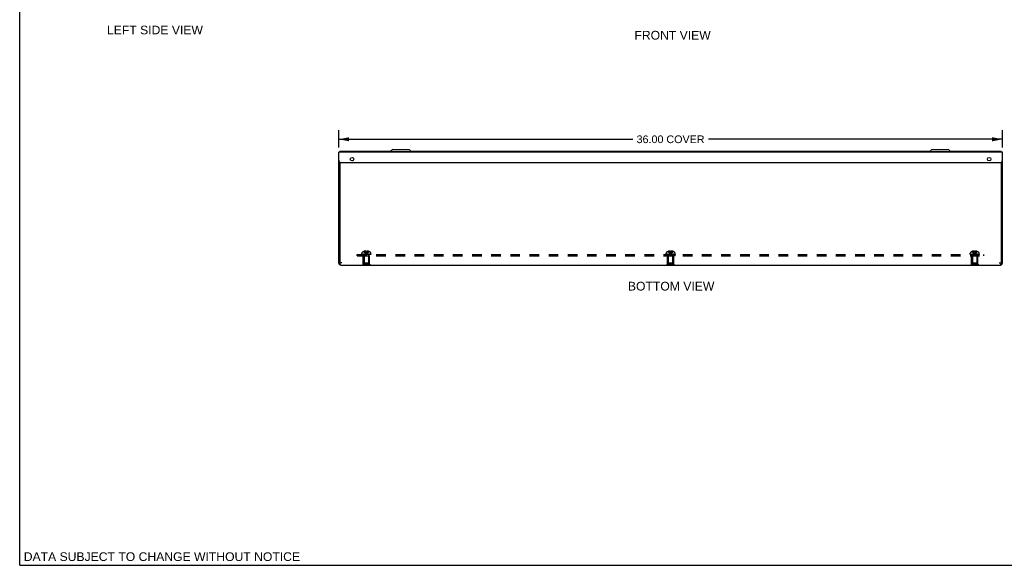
# Model space of a CAD drawing. Header units: inches. Extents: x 0 to 94.4, y 0 to 61.1.
# Tile 1 of 15: x 0 to 53.4, y 0 to 29.6. Entities that reach past the tile are written whole.
import ezdxf

# ---------------------------------------------------------------- set-up
doc = ezdxf.new("R2010")
doc.units = ezdxf.units.IN
doc.header["$LTSCALE"] = 5.194444
doc.header["$MEASUREMENT"] = 0
doc.linetypes.add('HIDDEN', pattern=[0.2, 0.1, -0.1])
doc.layers.get('0').update_dxf_attribs({"linetype": 'CONTINUOUS'})
for name, color, linetype in [('02___PRT_ALL_AXES', 7, 'CONTINUOUS'), ('06___PRT_ALL_SURFS', 7, 'CONTINUOUS'), ('DEFAULT_2', 8, 'HIDDEN'), ('DIMENSIONS', 7, 'CONTINUOUS')]:
    doc.layers.add(name, color=color, linetype=linetype)
doc.styles.get("Standard").update_dxf_attribs({"font": 'arial.ttf'})
doc.dimstyles.new('DIMSTYLE_1', dxfattribs={"dimtxt": 0.416667, "dimasz": 0.555556, "dimexe": 0.09, "dimexo": 0.07, "dimgap": 0.0375, "dimtad": 0, "dimtih": 1, "dimtoh": 1, "dimzin": 4, "dimdsep": 46, "dimtxsty": 'Standard', "dimblk": '_FILLED', "dimblk1": '_FILLED', "dimblk2": '_FILLED', "dimcen": 0.09, "dimazin": 1, "dimtfac": 1, "dimtdec": 3, "dimtofl": 0, "dimtmove": 0, "dimatfit": 3, "dimldrblk": '_FILLED', "dimfxl": 0, "dimtolj": 1, "dimtzin": 4, "dimarcsym": 0})

# ---------------------------------------------------------------- blocks, each defined once
blk = doc.blocks.new('_FILLED')
at = {"color": 0, "linetype": 'ByBlock'}
blk.add_solid([(0, 0), (-1, 0.2), (-1, -0.2)], dxfattribs=at)
blk = doc.blocks.new('*D6')
at = {"layer": 'DIMENSIONS', "color": 2, "linetype": 'Continuous'}
for p, q in [((17.307, 22.685), (17.307, 23.624)), ((53.307, 22.685), (53.307, 23.624)), ((17.307, 23.124), (33.257, 23.124)), ((53.307, 23.124), (37.357, 23.124))]:
    blk.add_line(p, q, dxfattribs=at)
at = {"layer": 'DIMENSIONS', "color": 2, "linetype": 'Continuous', "xscale": 0.5555555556, "yscale": 0.5555555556, "zscale": 0.5555555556, "rotation": 180}
blk.add_blockref('_FILLED', (17.307, 23.124), dxfattribs=at)
at = {"layer": 'DIMENSIONS', "color": 2, "linetype": 'Continuous', "xscale": 0.5555555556, "yscale": 0.5555555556, "zscale": 0.5555555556}
blk.add_blockref('_FILLED', (53.307, 23.124), dxfattribs=at)
at = {"layer": 'DIMENSIONS', "color": 2, "linetype": 'Continuous', "insert": (35.307, 23.332), "char_height": 0.41667, "width": 3.6834, "attachment_point": 2, "line_spacing_factor": 0.9}
blk.add_mtext('36.00 COVER', dxfattribs=at)

msp = doc.modelspace()

# ---------------------------------------------------------------- linework, layer by layer
at = {"color": 7, "linetype": 'Continuous'}
for p, q in [((0, 0), (0, 61.111)), ((17.367, 22.476), (17.367, 22.416)), ((20.237, 22.572), (20.119, 22.454)), ((20.119, 22.454), (21.244, 22.454)), ((20.237, 22.572), (21.126, 22.572)), ((21.126, 22.572), (21.244, 22.454)), ((49.487, 22.572), (49.369, 22.454)), ((49.369, 22.454), (50.494, 22.454)), ((49.487, 22.572), (50.376, 22.572)), ((50.376, 22.572), (50.494, 22.454)), ((53.247, 22.416), (53.247, 22.476)), ((17.367, 21.875), (17.367, 16.413)), ((53.247, 21.875), (53.247, 16.413)), ((17.303, 20.858), (17.303, 21.114)), ((17.303, 21.114), (17.307, 21.114)), ((17.303, 20.858), (17.307, 20.858)), ((17.307, 16.408), (17.367, 16.408)), ((53.307, 16.408), (53.247, 16.408)), ((0, 0), (94.444, 0))]:
    msp.add_line(p, q, dxfattribs=at)
at = {"color": 3, "linetype": 'Continuous'}
for p, q in [((17.367, 22.476), (20.141, 22.476)), ((21.222, 22.476), (49.391, 22.476)), ((50.472, 22.476), (53.247, 22.476)), ((17.307, 16.408), (17.307, 22.416)), ((53.307, 22.416), (17.307, 22.416)), ((53.307, 16.408), (53.307, 22.416)), ((17.432, 21.856), (53.182, 21.856)), ((17.367, 16.408), (17.367, 16.413)), ((17.479, 16.413), (17.367, 16.413)), ((17.419, 16.296), (53.195, 16.296)), ((53.135, 16.413), (53.247, 16.413)), ((53.247, 16.408), (53.247, 16.413))]:
    msp.add_line(p, q, dxfattribs=at)
for points in [[(17.375, 16.379), (17.371, 16.394), (17.367, 16.408)], [(17.384, 16.352), (17.38, 16.365), (17.375, 16.379)], [(17.419, 16.296), (17.414, 16.297), (17.41, 16.3), (17.406, 16.305), (17.401, 16.311), (17.397, 16.319), (17.393, 16.329), (17.388, 16.34), (17.384, 16.352)], [(53.195, 16.296), (53.199, 16.297), (53.203, 16.3), (53.208, 16.305), (53.212, 16.311), (53.216, 16.319), (53.221, 16.329), (53.225, 16.34), (53.229, 16.352)], [(53.229, 16.352), (53.234, 16.365), (53.238, 16.379)], [(53.238, 16.379), (53.242, 16.394), (53.247, 16.408)]]:
    msp.add_lwpolyline(points, dxfattribs=at)
for centre, radius, start, end in [((17.432, 21.981), 0.125, 180, 270), ((53.182, 21.981), 0.125, 270, 360), ((17.419, 16.408), 0.112, 180, 270), ((53.195, 16.408), 0.112, 270, 360)]:
    msp.add_arc(centre, radius, start, end, dxfattribs=at)
at = {"color": 7, "linetype": 'Continuous'}
for centre, start, end in [((17.419, 16.408), 180, 213.0672), ((53.195, 16.408), 326.9328, 360)]:
    msp.add_arc(centre, 0.052, start, end, dxfattribs=at)
at = {"layer": '02___PRT_ALL_AXES', "color": 7, "linetype": 'Continuous'}
for p, q in [((20.119, 22.416), (20.119, 22.454)), ((21.244, 22.416), (21.244, 22.454)), ((49.369, 22.416), (49.369, 22.454)), ((50.494, 22.416), (50.494, 22.454))]:
    msp.add_line(p, q, dxfattribs=at)
at = {"layer": '02___PRT_ALL_AXES', "color": 8, "linetype": 'HIDDEN'}
for p, q in [((18.636, 16.791), (18.977, 16.791)), ((18.666, 16.866), (18.666, 16.791)), ((18.947, 16.866), (18.666, 16.866)), ((18.947, 16.866), (18.947, 16.791)), ((35.549, 16.866), (35.065, 16.866)), ((35.065, 16.791), (35.065, 16.866)), ((35.549, 16.791), (35.065, 16.791)), ((35.166, 16.866), (35.166, 16.791)), ((35.447, 16.866), (35.447, 16.791)), ((35.549, 16.791), (35.549, 16.866)), ((51.636, 16.791), (51.977, 16.791)), ((51.947, 16.866), (51.666, 16.866)), ((51.666, 16.866), (51.666, 16.791)), ((51.947, 16.866), (51.947, 16.791))]:
    msp.add_line(p, q, dxfattribs=at)
at = {"layer": '02___PRT_ALL_AXES', "color": 3, "linetype": 'Continuous'}
for centre in [(18.026, 22.044), (52.588, 22.044)]:
    msp.add_circle(centre, 0.094, dxfattribs=at)
at = {"layer": '06___PRT_ALL_SURFS', "color": 8, "linetype": 'HIDDEN'}
for p, q in [((18.636, 16.312), (18.636, 16.791)), ((18.977, 16.312), (18.977, 16.791)), ((35.136, 16.312), (35.136, 16.791)), ((35.477, 16.312), (35.477, 16.791)), ((51.636, 16.312), (51.636, 16.791)), ((51.977, 16.312), (51.977, 16.791)), ((18.59, 16.296), (18.59, 16.312)), ((19.023, 16.312), (18.59, 16.312)), ((18.699, 16.296), (18.699, 16.312)), ((18.915, 16.296), (18.915, 16.312)), ((19.023, 16.296), (19.023, 16.312)), ((35.523, 16.312), (35.09, 16.312)), ((35.09, 16.296), (35.09, 16.312)), ((35.199, 16.296), (35.199, 16.312)), ((35.415, 16.296), (35.415, 16.312)), ((35.523, 16.296), (35.523, 16.312)), ((52.023, 16.312), (51.59, 16.312)), ((51.59, 16.296), (51.59, 16.312)), ((51.699, 16.296), (51.699, 16.312)), ((51.915, 16.296), (51.915, 16.312)), ((52.023, 16.296), (52.023, 16.312))]:
    msp.add_line(p, q, dxfattribs=at)
at = {"layer": '06___PRT_ALL_SURFS', "color": 7, "linetype": 'Continuous'}
for p, q in [((18.59, 16.291), (18.59, 16.296)), ((19.023, 16.291), (18.59, 16.291)), ((18.699, 16.291), (18.699, 16.296)), ((18.915, 16.291), (18.915, 16.296)), ((19.023, 16.291), (19.023, 16.296)), ((35.09, 16.291), (35.09, 16.296)), ((35.523, 16.291), (35.09, 16.291)), ((35.199, 16.291), (35.199, 16.296)), ((35.415, 16.291), (35.415, 16.296)), ((35.523, 16.291), (35.523, 16.296)), ((51.59, 16.291), (51.59, 16.296)), ((52.023, 16.291), (51.59, 16.291)), ((51.699, 16.291), (51.699, 16.296)), ((51.915, 16.291), (51.915, 16.296)), ((52.023, 16.291), (52.023, 16.296))]:
    msp.add_line(p, q, dxfattribs=at)
at = {"layer": 'DEFAULT_2', "color": 8, "linetype": 'HIDDEN'}
for p, q in [((18.307, 16.791), (18.307, 16.866)), ((18.307, 16.866), (52.307, 16.866)), ((18.307, 16.791), (52.307, 16.791)), ((18.561, 16.886), (18.561, 16.947)), ((18.561, 16.886), (19.053, 16.886)), ((18.561, 16.866), (18.561, 16.881)), ((18.561, 16.881), (19.052, 16.881)), ((18.569, 16.881), (18.569, 16.866)), ((18.587, 16.866), (18.587, 16.881)), ((18.608, 16.866), (18.608, 16.881)), ((18.614, 16.881), (18.614, 16.866)), ((18.619, 16.866), (18.619, 16.881)), ((18.639, 16.866), (18.639, 16.881)), ((18.648, 16.866), (18.648, 16.881)), ((18.666, 17.032), (18.667, 17.032)), ((18.667, 17.032), (18.667, 17.032)), ((18.789, 17.032), (18.667, 17.032)), ((18.667, 16.866), (18.667, 16.881)), ((18.672, 16.791), (18.682, 16.781)), ((18.682, 16.781), (18.682, 16.354)), ((18.932, 16.781), (18.682, 16.781)), ((18.683, 16.396), (18.683, 16.849)), ((18.69, 16.881), (18.69, 16.866)), ((18.701, 16.866), (18.701, 16.881)), ((18.702, 17.032), (18.702, 17.045)), ((18.736, 16.866), (18.736, 16.881)), ((18.74, 16.866), (18.74, 16.881)), ((18.757, 17.032), (18.757, 17.054)), ((18.789, 17.032), (18.789, 17.045)), ((18.789, 17.032), (18.789, 17.032)), ((18.803, 16.896), (18.807, 16.871)), ((18.822, 17.003), (18.82, 16.975)), ((18.825, 17.032), (18.822, 17.003)), ((18.825, 17.045), (18.825, 17.032)), ((18.825, 17.032), (18.825, 17.032)), ((18.946, 17.032), (18.825, 17.032)), ((18.856, 17.032), (18.856, 17.054)), ((18.873, 16.866), (18.873, 16.881)), ((18.878, 16.881), (18.878, 16.866)), ((18.911, 17.032), (18.911, 17.045)), ((18.913, 16.866), (18.913, 16.881)), ((18.924, 16.866), (18.924, 16.881)), ((18.931, 16.396), (18.931, 16.849)), ((18.942, 16.791), (18.932, 16.781)), ((18.932, 16.781), (18.932, 16.354)), ((18.947, 17.032), (18.946, 17.032)), ((18.947, 17.032), (18.947, 17.032)), ((18.947, 16.866), (18.947, 16.881)), ((18.965, 16.881), (18.965, 16.866)), ((18.975, 16.866), (18.975, 16.881)), ((18.994, 16.866), (18.994, 16.881)), ((19, 16.866), (19, 16.881)), ((19.006, 16.866), (19.006, 16.881)), ((19.027, 16.881), (19.027, 16.866)), ((19.045, 16.866), (19.045, 16.881)), ((19.052, 16.881), (19.052, 16.866)), ((19.053, 16.886), (19.053, 16.947)), ((35.061, 16.886), (35.061, 16.947)), ((35.061, 16.886), (35.553, 16.886)), ((35.061, 16.881), (35.552, 16.881)), ((35.061, 16.866), (35.061, 16.881)), ((35.069, 16.881), (35.069, 16.866)), ((35.087, 16.866), (35.087, 16.881)), ((35.108, 16.866), (35.108, 16.881)), ((35.114, 16.881), (35.114, 16.866)), ((35.119, 16.866), (35.119, 16.881)), ((35.139, 16.866), (35.139, 16.881)), ((35.148, 16.866), (35.148, 16.881)), ((35.166, 17.032), (35.167, 17.032)), ((35.289, 17.032), (35.167, 17.032)), ((35.167, 17.032), (35.167, 17.032)), ((35.167, 16.866), (35.167, 16.881)), ((35.172, 16.791), (35.182, 16.781)), ((35.432, 16.781), (35.182, 16.781)), ((35.182, 16.781), (35.182, 16.354)), ((35.183, 16.396), (35.183, 16.849)), ((35.19, 16.881), (35.19, 16.866)), ((35.201, 16.866), (35.201, 16.881)), ((35.202, 17.032), (35.202, 17.045)), ((35.236, 16.866), (35.236, 16.881)), ((35.24, 16.866), (35.24, 16.881)), ((35.257, 17.032), (35.257, 17.054)), ((35.289, 17.032), (35.289, 17.045)), ((35.289, 17.032), (35.289, 17.032)), ((35.303, 16.896), (35.307, 16.871)), ((35.303, 16.896), (35.307, 16.871)), ((35.322, 17.003), (35.32, 16.975)), ((35.325, 17.032), (35.322, 17.003)), ((35.325, 17.045), (35.325, 17.032)), ((35.446, 17.032), (35.325, 17.032)), ((35.325, 17.032), (35.325, 17.032)), ((35.356, 17.032), (35.356, 17.054)), ((35.373, 16.866), (35.373, 16.881)), ((35.378, 16.881), (35.378, 16.866)), ((35.411, 17.032), (35.411, 17.045)), ((35.413, 16.866), (35.413, 16.881)), ((35.424, 16.866), (35.424, 16.881)), ((35.431, 16.396), (35.431, 16.849)), ((35.442, 16.791), (35.432, 16.781)), ((35.432, 16.781), (35.432, 16.354)), ((35.446, 17.032), (35.447, 17.032)), ((35.447, 17.032), (35.447, 17.032)), ((35.447, 16.866), (35.447, 16.881)), ((35.465, 16.881), (35.465, 16.866)), ((35.475, 16.866), (35.475, 16.881)), ((35.494, 16.866), (35.494, 16.881)), ((35.5, 16.866), (35.5, 16.881)), ((35.506, 16.866), (35.506, 16.881)), ((35.527, 16.881), (35.527, 16.866)), ((35.545, 16.866), (35.545, 16.881)), ((35.552, 16.881), (35.552, 16.866)), ((35.553, 16.886), (35.553, 16.947)), ((51.561, 16.886), (51.561, 16.947)), ((51.561, 16.886), (52.053, 16.886)), ((51.561, 16.881), (52.052, 16.881)), ((51.561, 16.866), (51.561, 16.881)), ((51.569, 16.881), (51.569, 16.866)), ((51.587, 16.866), (51.587, 16.881)), ((51.608, 16.866), (51.608, 16.881)), ((51.614, 16.881), (51.614, 16.866)), ((51.619, 16.866), (51.619, 16.881)), ((51.639, 16.866), (51.639, 16.881)), ((51.648, 16.866), (51.648, 16.881)), ((51.667, 17.032), (51.666, 17.032)), ((51.789, 17.032), (51.667, 17.032)), ((51.667, 17.032), (51.667, 17.032)), ((51.667, 16.866), (51.667, 16.881)), ((51.672, 16.791), (51.682, 16.781)), ((51.932, 16.781), (51.682, 16.781)), ((51.682, 16.781), (51.682, 16.354)), ((51.683, 16.396), (51.683, 16.849)), ((51.69, 16.881), (51.69, 16.866)), ((51.701, 16.866), (51.701, 16.881)), ((51.702, 17.032), (51.702, 17.045)), ((51.736, 16.866), (51.736, 16.881)), ((51.74, 16.866), (51.74, 16.881)), ((51.757, 17.032), (51.757, 17.054)), ((51.789, 17.032), (51.789, 17.045)), ((51.789, 17.032), (51.789, 17.032)), ((51.803, 16.896), (51.807, 16.871)), ((51.803, 16.896), (51.807, 16.871)), ((51.81, 16.896), (51.807, 16.871)), ((51.814, 16.922), (51.81, 16.896)), ((51.817, 16.948), (51.814, 16.922)), ((51.822, 17.003), (51.82, 16.975)), ((51.825, 17.032), (51.822, 17.003)), ((51.825, 17.045), (51.825, 17.032)), ((51.946, 17.032), (51.825, 17.032)), ((51.825, 17.032), (51.825, 17.032)), ((51.856, 17.032), (51.856, 17.054)), ((51.873, 16.866), (51.873, 16.881)), ((51.878, 16.881), (51.878, 16.866)), ((51.911, 17.032), (51.911, 17.045)), ((51.913, 16.866), (51.913, 16.881)), ((51.924, 16.866), (51.924, 16.881)), ((51.931, 16.396), (51.931, 16.849)), ((51.942, 16.791), (51.932, 16.781)), ((51.932, 16.781), (51.932, 16.354)), ((51.946, 17.032), (51.947, 17.032)), ((51.947, 17.032), (51.947, 17.032)), ((51.947, 16.866), (51.947, 16.881)), ((51.965, 16.881), (51.965, 16.866)), ((51.975, 16.866), (51.975, 16.881)), ((51.994, 16.866), (51.994, 16.881)), ((52, 16.866), (52, 16.881)), ((52.006, 16.866), (52.006, 16.881)), ((52.027, 16.881), (52.027, 16.866)), ((52.045, 16.866), (52.045, 16.881)), ((52.052, 16.881), (52.052, 16.866)), ((52.053, 16.886), (52.053, 16.947)), ((52.307, 16.791), (52.307, 16.866)), ((18.682, 16.354), (18.932, 16.354)), ((18.683, 16.396), (18.693, 16.386)), ((18.931, 16.396), (18.683, 16.396)), ((18.693, 16.386), (18.921, 16.386)), ((18.931, 16.396), (18.921, 16.386)), ((35.182, 16.354), (35.432, 16.354)), ((35.431, 16.396), (35.183, 16.396)), ((35.183, 16.396), (35.193, 16.386)), ((35.193, 16.386), (35.421, 16.386)), ((35.431, 16.396), (35.421, 16.386)), ((51.682, 16.354), (51.932, 16.354)), ((51.931, 16.396), (51.683, 16.396)), ((51.683, 16.396), (51.693, 16.386)), ((51.693, 16.386), (51.921, 16.386)), ((51.931, 16.396), (51.921, 16.386))]:
    msp.add_line(p, q, dxfattribs=at)
for points in [[(18.667, 17.032), (18.686, 17.003), (18.707, 16.975), (18.73, 16.948), (18.754, 16.921), (18.78, 16.896), (18.807, 16.871)], [(18.757, 17.054), (18.751, 17.054), (18.744, 17.053), (18.738, 17.052), (18.731, 17.051), (18.724, 17.05), (18.717, 17.049), (18.71, 17.047), (18.702, 17.045)], [(18.702, 17.032), (18.717, 17.003), (18.733, 16.975), (18.75, 16.948), (18.768, 16.922), (18.787, 16.896), (18.807, 16.871)], [(18.789, 17.045), (18.785, 17.047), (18.781, 17.049), (18.777, 17.05), (18.773, 17.051), (18.769, 17.052), (18.765, 17.053), (18.761, 17.054), (18.757, 17.054)], [(18.757, 17.032), (18.764, 17.003), (18.772, 16.975), (18.78, 16.948), (18.788, 16.922), (18.797, 16.896), (18.807, 16.871)], [(18.789, 17.032), (18.791, 17.003), (18.794, 16.975), (18.797, 16.948), (18.8, 16.921)], [(18.789, 17.032), (18.791, 17.003), (18.794, 16.975), (18.797, 16.948), (18.8, 16.922), (18.803, 16.896)], [(18.789, 17.032), (18.795, 17.032), (18.801, 17.032), (18.807, 17.032), (18.813, 17.032), (18.819, 17.032), (18.825, 17.032)], [(18.856, 17.032), (18.849, 17.003), (18.842, 16.975), (18.834, 16.948), (18.825, 16.922), (18.816, 16.896), (18.807, 16.871)], [(18.911, 17.032), (18.897, 17.003), (18.881, 16.975), (18.864, 16.948), (18.846, 16.922), (18.827, 16.896), (18.807, 16.871)], [(18.947, 17.032), (18.927, 17.003), (18.906, 16.975), (18.884, 16.948), (18.859, 16.921), (18.834, 16.896), (18.807, 16.871)], [(18.82, 16.975), (18.817, 16.948), (18.814, 16.921), (18.81, 16.896), (18.807, 16.871)], [(18.817, 16.948), (18.814, 16.922), (18.81, 16.896), (18.807, 16.871)], [(18.856, 17.054), (18.853, 17.054), (18.849, 17.053), (18.845, 17.052), (18.841, 17.051), (18.837, 17.05), (18.833, 17.049), (18.829, 17.047), (18.825, 17.045)], [(18.911, 17.045), (18.904, 17.047), (18.896, 17.049), (18.889, 17.05), (18.882, 17.051), (18.876, 17.052), (18.869, 17.053), (18.863, 17.054), (18.856, 17.054)], [(35.167, 17.032), (35.186, 17.003), (35.207, 16.975), (35.23, 16.948), (35.254, 16.921), (35.28, 16.896), (35.307, 16.871)], [(35.257, 17.054), (35.251, 17.054), (35.244, 17.053), (35.238, 17.052), (35.231, 17.051), (35.224, 17.05), (35.217, 17.049), (35.21, 17.047), (35.202, 17.045)], [(35.202, 17.032), (35.217, 17.003), (35.233, 16.975), (35.25, 16.948), (35.268, 16.922), (35.287, 16.896), (35.307, 16.871)], [(35.289, 17.045), (35.285, 17.047), (35.281, 17.049), (35.277, 17.05), (35.273, 17.051), (35.269, 17.052), (35.265, 17.053), (35.261, 17.054), (35.257, 17.054)], [(35.257, 17.032), (35.264, 17.003), (35.272, 16.975), (35.28, 16.948), (35.288, 16.922), (35.297, 16.896), (35.307, 16.871)], [(35.325, 17.032), (35.319, 17.032), (35.313, 17.032), (35.307, 17.032), (35.301, 17.032), (35.295, 17.032), (35.289, 17.032)], [(35.289, 17.032), (35.291, 17.003), (35.294, 16.975), (35.297, 16.948), (35.3, 16.921)], [(35.289, 17.032), (35.291, 17.003), (35.294, 16.975), (35.297, 16.948), (35.3, 16.922), (35.303, 16.896)], [(35.356, 17.032), (35.349, 17.003), (35.342, 16.975), (35.334, 16.948), (35.325, 16.922), (35.316, 16.896), (35.307, 16.871)], [(35.411, 17.032), (35.397, 17.003), (35.381, 16.975), (35.364, 16.948), (35.346, 16.922), (35.327, 16.896), (35.307, 16.871)], [(35.447, 17.032), (35.427, 17.003), (35.406, 16.975), (35.384, 16.948), (35.359, 16.921), (35.334, 16.896), (35.307, 16.871)], [(35.32, 16.975), (35.317, 16.948), (35.314, 16.921), (35.31, 16.896), (35.307, 16.871)], [(35.317, 16.948), (35.314, 16.922), (35.31, 16.896), (35.307, 16.871)], [(35.356, 17.054), (35.353, 17.054), (35.349, 17.053), (35.345, 17.052), (35.341, 17.051), (35.337, 17.05), (35.333, 17.049), (35.329, 17.047), (35.325, 17.045)], [(35.411, 17.045), (35.404, 17.047), (35.396, 17.049), (35.389, 17.05), (35.382, 17.051), (35.376, 17.052), (35.369, 17.053), (35.363, 17.054), (35.356, 17.054)], [(51.667, 17.032), (51.686, 17.003), (51.707, 16.975), (51.73, 16.948), (51.754, 16.921), (51.78, 16.896), (51.807, 16.871)], [(51.757, 17.054), (51.751, 17.054), (51.744, 17.053), (51.738, 17.052), (51.731, 17.051), (51.724, 17.05), (51.717, 17.049), (51.71, 17.047), (51.702, 17.045)], [(51.702, 17.032), (51.717, 17.003), (51.733, 16.975), (51.75, 16.948), (51.768, 16.922), (51.787, 16.896), (51.807, 16.871)], [(51.789, 17.045), (51.785, 17.047), (51.781, 17.049), (51.777, 17.05), (51.773, 17.051), (51.769, 17.052), (51.765, 17.053), (51.761, 17.054), (51.757, 17.054)], [(51.757, 17.032), (51.764, 17.003), (51.772, 16.975), (51.78, 16.948), (51.788, 16.922), (51.797, 16.896), (51.807, 16.871)], [(51.825, 17.032), (51.819, 17.032), (51.813, 17.032), (51.807, 17.032), (51.801, 17.032), (51.795, 17.032), (51.789, 17.032)], [(51.789, 17.032), (51.791, 17.003), (51.794, 16.975), (51.797, 16.948), (51.8, 16.921)], [(51.789, 17.032), (51.791, 17.003), (51.794, 16.975), (51.797, 16.948), (51.8, 16.922), (51.803, 16.896)], [(51.911, 17.032), (51.897, 17.003), (51.881, 16.975), (51.864, 16.948), (51.846, 16.922), (51.827, 16.896), (51.807, 16.871)], [(51.947, 17.032), (51.927, 17.003), (51.906, 16.975), (51.884, 16.948), (51.859, 16.921), (51.834, 16.896), (51.807, 16.871)], [(51.856, 17.032), (51.849, 17.003), (51.842, 16.975), (51.834, 16.948), (51.825, 16.922), (51.816, 16.896), (51.807, 16.871)], [(51.82, 16.975), (51.817, 16.948), (51.814, 16.921)], [(51.856, 17.054), (51.853, 17.054), (51.849, 17.053), (51.845, 17.052), (51.841, 17.051), (51.837, 17.05), (51.833, 17.049), (51.829, 17.047), (51.825, 17.045)], [(51.911, 17.045), (51.904, 17.047), (51.896, 17.049), (51.889, 17.05), (51.882, 17.051), (51.876, 17.052), (51.869, 17.053), (51.863, 17.054), (51.856, 17.054)]]:
    msp.add_lwpolyline(points, dxfattribs=at)
for centre, radius, start, end in [((18.596, 16.947), 0.035, 130.9334, 180), ((18.807, 16.704), 0.357, 113.1727, 130.9334), ((18.646, 16.849), 0.0372, 59.9503, 90), ((18.807, 16.704), 0.357, 107.0407, 113.0017), ((18.646, 16.849), 0.0372, 0, 27.5399), ((18.807, 16.704), 0.357, 66.9983, 72.9593), ((18.968, 16.849), 0.0372, 152.4601, 180), ((18.807, 16.704), 0.357, 49.0666, 66.8273), ((18.968, 16.849), 0.0372, 90, 120.0497), ((19.018, 16.947), 0.035, 0, 49.0666), ((35.096, 16.947), 0.035, 130.9334, 180), ((35.307, 16.704), 0.357, 113.1727, 130.9334), ((35.146, 16.849), 0.0372, 59.9503, 90), ((35.307, 16.704), 0.357, 107.0407, 113.0017), ((35.146, 16.849), 0.0372, 0, 27.5399), ((35.307, 16.704), 0.357, 66.9983, 72.9593), ((35.468, 16.849), 0.0372, 152.4601, 180), ((35.307, 16.704), 0.357, 49.0666, 66.8273), ((35.468, 16.849), 0.0372, 90, 120.0497), ((35.518, 16.947), 0.035, 0, 49.0666), ((51.596, 16.947), 0.035, 130.9334, 180), ((51.807, 16.704), 0.357, 113.1727, 130.9334), ((51.646, 16.849), 0.0372, 59.9503, 90), ((51.807, 16.704), 0.357, 107.0407, 113.0017), ((51.646, 16.849), 0.0372, 0, 27.5399), ((51.807, 16.704), 0.357, 66.9983, 72.9593), ((51.968, 16.849), 0.0372, 152.4601, 180), ((51.807, 16.704), 0.357, 49.0666, 66.8273), ((51.968, 16.849), 0.0372, 90, 120.0497), ((52.018, 16.947), 0.035, 0, 49.0666)]:
    msp.add_arc(centre, radius, start, end, dxfattribs=at)

# ---------------------------------------------------------------- texts
at = {"layer": 'DIMENSIONS', "color": 2, "linetype": 'Continuous', "attachment_point": 2, "line_spacing_factor": 0.9}
for s, insert, char_height, width in [('LEFT SIDE VIEW', (7.337, 29.29), 0.47222, 5.19269), ('FRONT VIEW', (35.416, 29.007), 0.4722, 4.13238), ('BOTTOM VIEW', (35.337, 15.387), 0.47222, 4.68009), ('DATA SUBJECT TO CHANGE WITHOUT NOTICE', (7.715, 0.706), 0.47222, 14.96014)]:
    msp.add_mtext(s, dxfattribs=dict(at, insert=insert, char_height=char_height, width=width))

# ---------------------------------------------------------------- dimensions: what is measured, and where the dimension line sits
at = {"layer": 'DIMENSIONS', "color": 2, "linetype": 'Continuous'}
dim = msp.add_linear_dim(base=(17.307, 23.124), p1=(53.307, 23.694), p2=(17.307, 23.694), angle=180, text='<> COVER', dimstyle='DIMSTYLE_1', dxfattribs=at)
dim.commit()
dim.dimension.update_dxf_attribs({"geometry": '*D6', "text_midpoint": (35.307, 23.124), "dimtype": 160})

doc.saveas('drawing.dxf')
